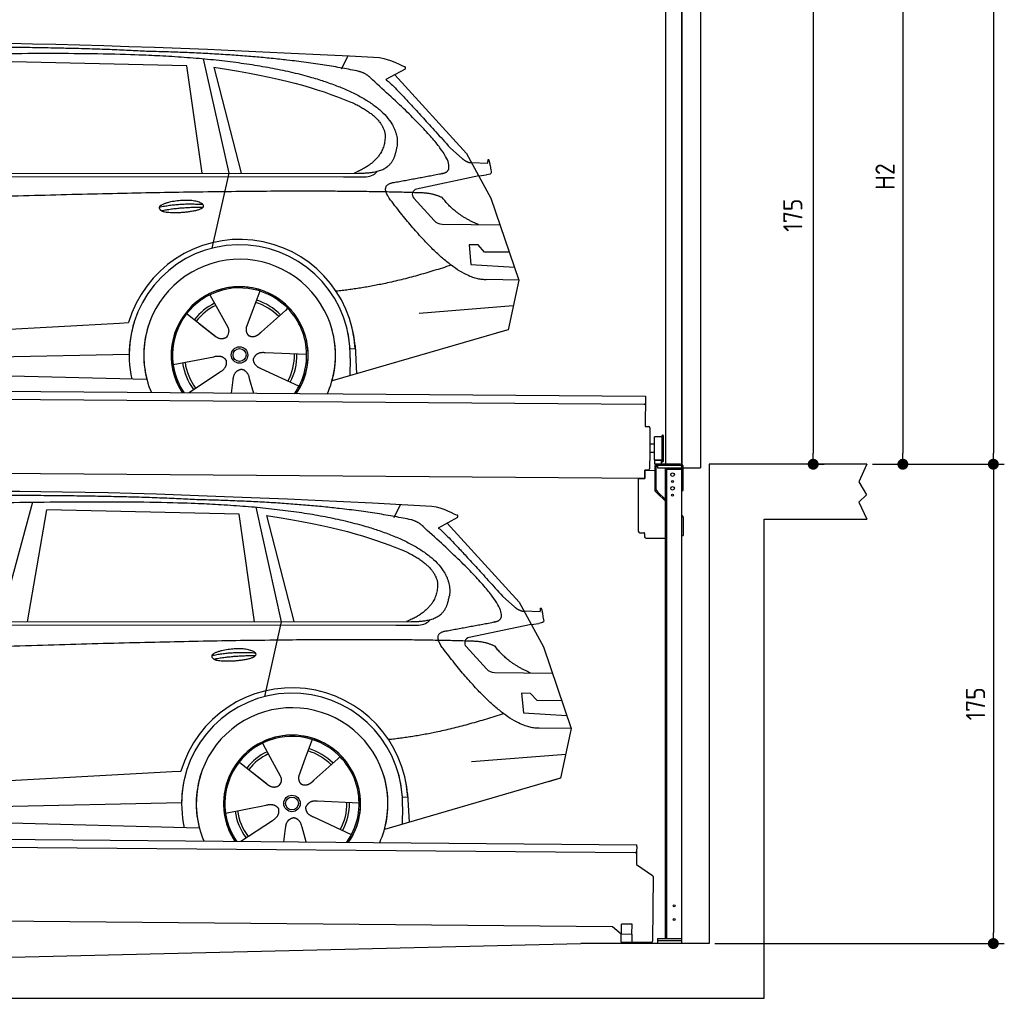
# Model space of a CAD drawing. Header units: millimetres. Extents: x -411 to 6777, y 0 to 6177.
# Tile 5 of 6: x 3183 to 6777, y 0 to 3573. Entities that reach past the tile are written whole.
import ezdxf

# ---------------------------------------------------------------- set-up
doc = ezdxf.new("R2010")
doc.units = ezdxf.units.MM
doc.layers.add('4', color=3, linetype='Continuous')
for name, color, linetype, lineweight in [('car', 10, 'Continuous', 25), ('Gebäude', 7, 'Continuous', 25), ('Plattform', 7, 'Continuous', 25), ('Sichtbare Kanten(DIN)', 7, 'Continuous', 25), ('Ständer vorne', 7, 'Continuous', 25), ('Tor', 200, 'Continuous', 25)]:
    doc.layers.add(name, color=color, linetype=linetype, lineweight=lineweight)
doc.styles.get("Standard").update_dxf_attribs({"font": 'ISOCP.SHX'})
doc.dimstyles.new('GEN-ISO', dxfattribs={"dimscale": 20, "dimtxt": 3.5, "dimasz": 2, "dimexe": 2, "dimexo": 1, "dimgap": 1.5, "dimtad": 1, "dimdec": 1, "dimlfac": 0.1, "dimdsep": 46, "dimtxsty": 'STANDARD', "dimblk": 'PUNKT', "dimcen": 2, "dimclrd": 256, "dimclre": 256, "dimclrt": 2, "dimadec": 0, "dimazin": 0, "dimtp": 0.1, "dimtm": 0.1, "dimtfac": 0.71, "dimtdec": 1, "dimtmove": 2, "dimatfit": 3, "dimldrblk": 'PUNKT', "dimfxl": 2, "dimtolj": 1, "dimarcsym": 0})

# ---------------------------------------------------------------- blocks, each defined once
blk = doc.blocks.new('PUNKT')
at = {"layer": '4', "color": 0, "linetype": 'ByBlock'}
blk.add_line((-0.5, 0), (-1, 0), dxfattribs=at)
at = {"layer": '4', "color": 0, "linetype": 'ByBlock', "const_width": 0.5}
blk.add_lwpolyline([(-0.25, 0, 1), (0.25, 0, 1)], format="xyb", close=True, dxfattribs=at)
blk = doc.blocks.new('*D178')
at = {"layer": '4', "lineweight": -2, "transparency": 16777216}
for p, q in [((5720, 5400), (6776.9, 5400)), ((6736.9, 5360), (6736.9, 1990)), ((6295.4, 1950), (6776.9, 1950))]:
    blk.add_line(p, q, dxfattribs=at)
at = {"layer": 'Defpoints', "color": 0, "transparency": 16777216}
for p in [(5700, 5400), (6275.4, 1950), (6736.9, 1950)]:
    blk.add_point(p, dxfattribs=at)
at = {"layer": '4', "lineweight": -2, "transparency": 16777216, "xscale": 40, "yscale": 40, "zscale": 40}
for p, rotation in [((6736.9, 5400), 90), ((6736.9, 1950), 270)]:
    blk.add_blockref('PUNKT', p, dxfattribs=dict(at, rotation=rotation))
at = {"layer": '4', "color": 2, "transparency": 16777216, "insert": (6671.9, 3675), "char_height": 70, "attachment_point": 5, "rotation": 90}
blk.add_mtext('345', dxfattribs=at)
blk = doc.blocks.new('*D179')
at = {"layer": '4', "lineweight": -2, "transparency": 16777216}
for p, q in [((6295.4, 1950), (6776.9, 1950)), ((6736.9, 1910), (6736.9, 240)), ((5720, 200), (6776.9, 200))]:
    blk.add_line(p, q, dxfattribs=at)
at = {"layer": 'Defpoints', "color": 0, "transparency": 16777216}
for p in [(6275.4, 1950), (5700, 200), (6736.9, 200)]:
    blk.add_point(p, dxfattribs=at)
at = {"layer": '4', "lineweight": -2, "transparency": 16777216, "xscale": 40, "yscale": 40, "zscale": 40}
for p, rotation in [((6736.9, 1950), 90), ((6736.9, 200), 270)]:
    blk.add_blockref('PUNKT', p, dxfattribs=dict(at, rotation=rotation))
at = {"layer": '4', "color": 2, "transparency": 16777216, "insert": (6671.9, 1075), "char_height": 70, "attachment_point": 5, "rotation": 90}
blk.add_mtext('175', dxfattribs=at)
blk = doc.blocks.new('*D180')
at = {"layer": '4', "lineweight": -2, "transparency": 16777216}
for p, q in [((5920, 4050), (6446.5, 4050)), ((6406.5, 4010), (6406.5, 1990)), ((6295.4, 1950), (6446.5, 1950))]:
    blk.add_line(p, q, dxfattribs=at)
at = {"layer": 'Defpoints', "color": 0, "transparency": 16777216}
for p in [(5900, 4050), (6275.4, 1950), (6406.5, 1950)]:
    blk.add_point(p, dxfattribs=at)
at = {"layer": '4', "lineweight": -2, "transparency": 16777216, "xscale": 40, "yscale": 40, "zscale": 40}
for p, rotation in [((6406.5, 4050), 90), ((6406.5, 1950), 270)]:
    blk.add_blockref('PUNKT', p, dxfattribs=dict(at, rotation=rotation))
at = {"layer": '4', "color": 2, "transparency": 16777216, "insert": (6341.5, 3000), "char_height": 70, "attachment_point": 5, "rotation": 90}
blk.add_mtext('H2', dxfattribs=at)
blk = doc.blocks.new('*D182')
at = {"layer": '4', "lineweight": -2, "transparency": 16777216}
for p, q in [((5457.5, 3700), (6119.3, 3700)), ((6079.3, 3660), (6079.3, 1990)), ((6099.3, 1950), (6119.3, 1950))]:
    blk.add_line(p, q, dxfattribs=at)
at = {"layer": 'Defpoints', "color": 0, "transparency": 16777216}
for p in [(5437.5, 3700), (6079.3, 1950), (6079.3, 1950)]:
    blk.add_point(p, dxfattribs=at)
at = {"layer": '4', "lineweight": -2, "transparency": 16777216, "xscale": 40, "yscale": 40, "zscale": 40}
for p, rotation in [((6079.3, 3700), 90), ((6079.3, 1950), 270)]:
    blk.add_blockref('PUNKT', p, dxfattribs=dict(at, rotation=rotation))
at = {"layer": '4', "color": 2, "transparency": 16777216, "insert": (6004.7, 2859.2), "char_height": 70, "attachment_point": 5, "rotation": 90}
blk.add_mtext('175', dxfattribs=at)
blk = doc.blocks.new('UG Plattfrom Gl550')
at = {"layer": 'Sichtbare Kanten(DIN)'}
for p, q in [((268.3, 403.8), (5205.1, 360.7)), ((5199.8, 330.7), (273, 373.7)), ((5205, 354.7), (5205.1, 360.7)), ((5204.9, 335.7), (5204.4, 288.2)), ((5205, 354.7), (5204.9, 335.7)), ((5204.4, 288.2), (5262.9, 248.7)), ((5265.1, 244.5), (5263, 8.2)), ((5117, 61.5), (391.4, 102.7)), ((5148.7, 33.7), (5117, 61.5)), ((5149.7, 35.2), (5150.1, 71.2)), ((5188, 70.8), (5150.1, 71.2)), ((5187.7, 34.8), (5188, 70.8)), ((5148.5, 5.2), (5148.7, 35.2)), ((5148.5, 5.2), (5188.5, 4.8)), ((5148.7, 35.2), (5188.7, 34.8)), ((5258, 3.2), (5184.8, 3.9)), ((5188.5, 4.8), (5188.7, 34.8))]:
    blk.add_line(p, q, dxfattribs=at)
for centre, radius, start, end in [((5199.9, 335.7), 5, 269.5, 359.5), ((5260.1, 244.5), 5, 359.5, 55.9134), ((5184.9, 8.9), 5, 232.6301, 269.5), ((5195.8, 43.8), 12, 227.6897, 228.0904), ((5258, 8.2), 5, 269.5, 359.5)]:
    blk.add_arc(centre, radius, start, end, dxfattribs=at)
blk = doc.blocks.new('Palette EG Gl550')
at = {"layer": 'Plattform'}
for p, q in [((443, 2487), (5480.9, 2448)), ((5475.7, 2418), (447.8, 2457)), ((5480.9, 2448), (5480, 2338)), ((5480, 2338), (5492, 2337.9)), ((5497, 2332.8), (5496.3, 2242.8)), ((5541.1, 2210.5), (5541.8, 2304.5)), ((5545.8, 2304.5), (5545.1, 2210.5)), ((5514.7, 2272.8), (5497.6, 2273)), ((5513.1, 2215.6), (5513.8, 2299.8)), ((5496.3, 2242.8), (5495.8, 2182.9)), ((5513.4, 2242.7), (5496.3, 2242.8)), ((5539.5, 2215), (5514.5, 2215)), ((5514.5, 2200), (5514.5, 2215)), ((5526.5, 2215), (5514.5, 2215)), ((5514.5, 2200), (5514.5, 2215)), ((5514.5, 2200), (5539.5, 2200)), ((5539.5, 2200), (5514.5, 2200)), ((5539.5, 2200), (5539.5, 2215)), ((5539.5, 2200), (5539.5, 2215)), ((5478.6, 2148), (355.2, 2187.7)), ((5478.8, 2178), (5478.6, 2148)), ((5478.8, 2178), (5490.8, 2177.9)), ((5490.8, 2177.9), (5478.8, 2178))]:
    blk.add_line(p, q, dxfattribs=at)
for centre, radius, start, end in [((5475.7, 2423), 5, 268.5823, 358.5607), ((5492, 2332.9), 5, 359.556, 89.556), ((5514.2, 2299.8), 0.4, 91.7323, 179.3444), ((5525.3, 1973.6), 326.8, 87.1739, 91.9438), ((5541.4, 2300.4), 0.4, 266.9623, 359.3444), ((5543.8, 2304.5), 2, 359.3444, 179.3444), ((5513.5, 2215.6), 0.4, 179.3444, 266.9565), ((5533.3, 3099.4), 884.4, 268.7196, 270.4008), ((5505.4, 3303.4), 1088.9, 271.795, 271.861), ((5540.7, 2214.6), 0.4, 359.556, 91.938), ((5543.1, 2210.5), 2, 179.3444, 359.3444), ((5490.8, 2182.9), 5, 269.556, 359.556)]:
    blk.add_arc(centre, radius, start, end, dxfattribs=at)
blk = doc.blocks.new('Ständer_vorne_GT175')
at = {"layer": 'Ständer vorne'}
for p, q in [((5608.6, 2200), (5524.6, 2200)), ((5524.6, 2195), (5524.6, 2187)), ((5608.7, 2195), (5524.7, 2195)), ((5478.6, 2148), (5478.8, 2178)), ((5478.8, 2178), (5514.6, 2177.7)), ((5514.6, 2190), (5514.6, 2107.2)), ((5519.7, 2107.2), (5519.7, 2190)), ((5524.6, 2187), (5613.6, 2187)), ((5553.6, 468), (5553.6, 2187)), ((5553.6, 2182), (5613.6, 2182)), ((5558.6, 468), (5558.6, 2182)), ((5613.6, 450), (5613.6, 2190)), ((5618.6, 2104), (5618.6, 2190)), ((5454.6, 2148.2), (5454.6, 1955)), ((5454.6, 2148.2), (5478.6, 2148)), ((5523.8, 2093.9), (5517.6, 2100)), ((5521.2, 2103.7), (5526.3, 2098.6)), ((5523.8, 2093.9), (5553.4, 2065)), ((5526.3, 2098.6), (5553.6, 2071.8)), ((5613.6, 2104), (5618.6, 2104)), ((5613.6, 2014), (5615.6, 2012.1)), ((5618.6, 2004.9), (5618.6, 1940)), ((5459.6, 1950), (5475.1, 1950)), ((5477.6, 1947.5), (5477.6, 1935)), ((5482.6, 1930), (5553.6, 1930)), ((5613.6, 1940), (5618.6, 1940)), ((5524.6, 468), (5613.6, 468)), ((5524.6, 468), (5524.6, 450)), ((5613.6, 460), (5524.6, 460)), ((5613.6, 450), (5524.6, 450))]:
    blk.add_line(p, q, dxfattribs=at)
for centre, radius in [((5579.6, 2162), 6.5), ((5579.6, 2137), 3.7), ((5579.6, 2112), 6.5), ((5579.6, 2087), 3.7), ((5585, 588), 3.7), ((5585, 538), 3.7)]:
    blk.add_circle(centre, radius, dxfattribs=at)
for centre, radius, start, end in [((5524.6, 2189.9), 10.1, 90.1445, 179.6512), ((5524.7, 2190), 5, 90, 180), ((5608.6, 2190), 10, 0, 90), ((5608.6, 2190), 5, 0, 90), ((5524.7, 2107.2), 10.1, 180, 225.5525), ((5524.7, 2107.2), 5, 179.6711, 225.5525), ((5608.6, 2004.9), 10, 0, 45.8814), ((5459.6, 1955), 5, 180, 270), ((5475.1, 1947.5), 2.5, 0, 90), ((5482.6, 1935), 5, 180, 270)]:
    blk.add_arc(centre, radius, start, end, dxfattribs=at)
blk = doc.blocks.new('Car_EG')
at = {"layer": 'car'}
for p, q in [((3806.2, 3654.8), (3104.6, 3671.1)), ((3866.5, 3680.7), (3959.3, 3262.4)), ((4371.5, 3643.3), (4395.7, 3690.6)), ((3862.1, 3262.4), (3806.2, 3654.8)), ((3905.7, 3649.7), (4005.3, 3262.5)), ((4603, 3642.6), (4532.6, 3604.1)), ((4566, 3622.3), (4827.7, 3334)), ((4767.6, 3355.6), (4812.8, 3315.4)), ((4827.7, 3334), (4916.8, 3171)), ((4845.3, 3301.8), (4905.5, 3299.2)), ((1734.9, 3252.4), (4378.2, 3249.2)), ((1781.8, 3261.3), (4433.8, 3262.7)), ((3959.3, 3262.4), (3898.4, 2988.8)), ((4378.2, 3249.2), (4461.1, 3249.9)), ((4872.3, 3252.5), (4645.4, 3204.6)), ((4872.3, 3252.5), (4900, 3256.3)), ((4634.7, 3171.6), (4709.1, 3089.8)), ((4916.8, 3171), (5018.5, 2872.4)), ((4738.2, 3076.6), (4949.9, 3073.9)), ((4870, 3000.6), (4837.3, 3000.9)), ((4837.3, 3000.9), (4843.5, 2929.3)), ((4893.5, 2974.5), (4870, 3000.6)), ((4984, 2973.7), (4893.5, 2974.5)), ((4843.5, 2929.3), (5002.5, 2919.3)), ((5018.5, 2872.4), (4901.6, 2873.9)), ((5018.5, 2872.4), (4978.9, 2690.8)), ((3890.8, 2818.5), (3919.9, 2766.1)), ((4073.1, 2832.3), (4047.6, 2763.6)), ((3918.6, 2768.5), (3919.9, 2766.1)), ((4174.6, 2769.6), (4166.8, 2761.2)), ((4654.8, 2751.4), (4998.2, 2779.2)), ((3803, 2752.8), (3913.7, 2665.1)), ((3919.9, 2766.1), (3956.5, 2699.9)), ((4047.6, 2763.6), (4023.7, 2699)), ((4166.8, 2761.2), (4079.3, 2683.8)), ((1691.3, 2613), (3561.3, 2715.1)), ((3561.3, 2715.1), (3593.7, 2716.9)), ((3853.1, 2712.9), (3904.3, 2672.3)), ((4974.2, 2689.5), (4336.5, 2503.9)), ((4978.9, 2690.8), (4935.1, 2678.1)), ((4420.8, 2633.3), (4426.5, 2530.1)), ((1710.6, 2560.9), (3596.5, 2602.3)), ((3756.5, 2563.7), (3905.2, 2592.7)), ((4244, 2600.4), (4092.7, 2606.8)), ((4402.7, 2587.7), (4401, 2522.7)), ((4421.5, 2621.2), (4402.2, 2620.2)), ((1612.1, 2563.5), (3660.7, 2510.1)), ((3812.8, 2460.6), (3927.9, 2537.1)), ((4215.8, 2484.5), (4078.5, 2548.5)), ((3969.9, 2459.2), (3975.8, 2507.6)), ((4050.6, 2458.5), (4035.6, 2512.1))]:
    blk.add_line(p, q, dxfattribs=at)
for radius in [30.1, 23.6]:
    blk.add_circle((3999, 2598.7), radius, dxfattribs=at)
for centre, radius, start, end in [((4649.6, 3185.1), 20, 101.911, 222.2225), ((4738.7, 3116.6), 40, 222.2225, 269.2614), ((3999.4, 2598.2), 422.7, 3.1257, 163.6879), ((3999.4, 2598.2), 403.4, 3.1257, 179.4216), ((3999.4, 2598.2), 350, 344.3697, 194.5808), ((3999.4, 2598.2), 250, 325.66, 212.9259), ((3999.4, 2598.2), 250, 325.66, 212.9259), ((3999, 2598.7), 245, 41.4393, 188.2101), ((3999.4, 2598.2), 250, 40.5532, 137.1602), ((3999, 2598.7), 209.6, 115.7372, 141.8665), ((3999, 2598.7), 200.6, 115.5904, 141.8784), ((3999, 2598.7), 200.6, 44.5019, 73.0215), ((3999, 2598.7), 209.6, 44.3713, 72.8747), ((3999, 2598.7), 245, 0.4019, 44.2101), ((3999.4, 2598.2), 422.7, 163.4862, 163.6879), ((3999.4, 2598.2), 403.4, 162.7346, 179.4216), ((3999.4, 2598.2), 350, 160.1996, 194.5808), ((3999.4, 2598.2), 250, 152.2768, 213.34), ((3999, 2598.7), 245, 151.8272, 188.2101), ((3999.4, 2598.2), 350, 344.3697, 17.4023), ((3999.4, 2598.2), 403.4, 3.1257, 14.8673), ((3999.4, 2598.2), 422.7, 3.1257, 14.1157), ((3999.4, 2598.2), 403.4, 172.558, 192.5899), ((3999.4, 2598.2), 350, 171.6006, 202.9387), ((3999.4, 2598.2), 250, 168.6947, 213.34), ((3999, 2598.7), 245, 168.6088, 214.2758), ((3999, 2598.7), 245, 324.7242, 8.993), ((3999.4, 2598.2), 250, 325.66, 8.9072), ((3999.4, 2598.2), 350, 336.0613, 6.0012), ((3999.4, 2598.2), 403.4, 358.5068, 5.0439), ((3999, 2598.7), 200.6, 331.5904, 1.0215), ((3999, 2598.7), 209.6, 331.7372, 0.8747), ((3999.4, 2598.2), 422.7, 3.1257, 3.2156), ((3999, 2598.7), 209.6, 187.7372, 216.8747), ((3999, 2598.7), 200.6, 187.5904, 217.0215)]:
    blk.add_arc(centre, radius, start, end, dxfattribs=at)
for points, degree in [([(2164.7, 3699.7), (2452.3, 3761.3), (3337.4, 3748), (4509.3, 3684.7)], 3), ([(3659.6, 3707.4), (3311.4, 3726.8), (2695.4, 3722.1)], 2), ([(4434.5, 3634.4), (4133.9, 3697), (3659.6, 3707.4)], 2), ([(4509.3, 3684.7), (4556.1, 3675.3), (4565, 3667), (4602.3, 3651.2)], 3), ([(3905.7, 3649.7), (4159.8, 3610.8), (4273, 3575.1), (4405.8, 3522.4)], 3), ([(4483.9, 3603.5), (4466, 3625.4), (4434.5, 3634.4)], 2), ([(4603, 3642.6), (4604.7, 3644.2), (4605.4, 3647.3), (4604.8, 3650.1), (4602.3, 3651.2)], 4), ([(4745.7, 3263.2), (4835.1, 3291.2), (4483.9, 3603.5)], 2), ([(4532.6, 3604.1), (4540.4, 3608.3), (4767.6, 3355.6)], 2), ([(4405.8, 3522.4), (4520, 3470.4), (4530.1, 3405.2)], 2), ([(4530.1, 3405.2), (4534.9, 3310.7), (4417.1, 3262.7)], 2), ([(4433.8, 3262.7), (4483.9, 3262.7), (4556.9, 3267.4), (4565, 3314.2), (4573.7, 3357.3)], 4), ([(4812.8, 3315.4), (4821.1, 3308.1), (4834.3, 3300.3), (4843.4, 3300.3), (4845.3, 3301.8)], 4), ([(4905.5, 3299.2), (4907, 3338.1), (4917.7, 3263.8)], 2), ([(4532.6, 3282.3), (4532.6, 3282.4), (4532.7, 3282.4), (4532.8, 3282.4)], 3), ([(4461.1, 3249.9), (4480.4, 3250.5), (4495.2, 3259.5), (4502.5, 3269.7)], 3), ([(4917.7, 3263.8), (4917.9, 3260.1), (4912.4, 3258.4), (4900, 3256.3)], 3), ([(4550.6, 3164.2), (4506.8, 3222.9), (4566.8, 3229.5)], 2), ([(4652.4, 3191), (3776, 3219.4), (1342.8, 3107.2)], 2), ([(4901.6, 2873.9), (4775.8, 2866.8), (4550.6, 3164.2)], 2), ([(4740.1, 3172.6), (4702.8, 3191), (4652.4, 3191)], 2), ([(4870.6, 3074.9), (4785.3, 3110.8), (4740.1, 3172.6)], 2), ([(3706.5, 3138.9), (3782.1, 3155.1), (3865.5, 3148.6)], 2), ([(3713.5, 3126), (3787.7, 3139.9), (3865.6, 3138.5)], 2), ([(4770.1, 2926.5), (4544.8, 2851.1), (4351.8, 2831.7)], 2), ([(3904.6, 2672.3), (3927.9, 2650.4), (3951.2, 2663.8)], 2), ([(3905.2, 2592.7), (3935.9, 2601.4), (3950.5, 2578.8)], 2), ([(4092.7, 2606.8), (4061, 2610.8), (4050, 2586.3)], 2), ([(3927.9, 2537.1), (3956, 2552.5), (3950.5, 2578.8)], 2), ([(4078.5, 2548.5), (4048.5, 2559.5), (4050, 2586.3)], 2), ([(3975.8, 2507.6), (3977, 2539.5), (4003, 2546.4)], 2), ([(4035.6, 2512.1), (4029.7, 2543.5), (4003, 2546.4)], 2)]:
    blk.add_open_spline(points, degree=degree, dxfattribs=at)
for points, degree, knots in [([(2334.3, 3686), (2360.9, 3688), (2500.3, 3689.9), (3521.7, 3710), (4142, 3703.6), (4597.4, 3531), (4573.7, 3357.3)], 4, [0.0821318, 0.0821318, 0.0821318, 0.0821318, 0.0821318, 0.258851, 0.508851, 1, 1, 1, 1, 1]), ([(4566.8, 3229.5), (4733.7, 3260.6), (4736.5, 3261.2), (4744.8, 3263), (4745.7, 3263.2)], 1, [0.1611508, 0.1611508, 1, 1.0196119, 1.078724, 1.0847856, 1.0847856]), ([(3713.5, 3126), (3690.1, 3142.6), (3735.7, 3157.9), (3818.5, 3177.3), (3911.2, 3143.4), (3849, 3120.2), (3739.9, 3114), (3718.4, 3123), (3713.5, 3126)], 5, [0, 0, 0, 0, 0, 0, 0.300106, 0.500106, 0.700106, 1, 1, 1, 1, 1, 1]), ([(3956.5, 2699.9), (3958.1, 2695.8), (3959.1, 2691.8), (3959.4, 2687.9), (3960, 2679.3), (3957.3, 2671.3), (3951.2, 2663.8)], 3, [0.2167758, 0.2167758, 0.2167758, 0.2167758, 0.4600873, 0.4600873, 0.4600873, 1, 1, 1, 1]), ([(4023.7, 2699), (4023.1, 2695.8), (4022.8, 2692.8), (4022.9, 2689.9), (4023.3, 2687.1), (4024, 2681.3), (4026, 2676), (4029.6, 2671.4), (4034.5, 2668.4)], 4, [0.3191838, 0.3191838, 0.3191838, 0.3191838, 0.3191838, 0.5438253, 0.5438253, 0.5438253, 0.5438253, 1, 1, 1, 1, 1]), ([(4079.3, 2683.8), (4079.3, 2683.8), (4079.3, 2683.8), (4079.3, 2683.8), (4079.3, 2683.8), (4070.2, 2674.1), (4059.5, 2664.2), (4045.2, 2661.8), (4034.5, 2668.4)], 4, [-0.000003, -0.000003, -0.000003, -0.000003, -0.000003, 0, 0, 0, 0, 1, 1, 1, 1, 1])]:
    blk.add_open_spline(points, degree=degree, knots=knots, dxfattribs=at)
blk = doc.blocks.new('Car_147')
at = {"layer": 'car'}
for p, q in [((3242.8, 2061.5), (3123.5, 1624.6)), ((4562.8, 2006), (4587.1, 2053.3)), ((3225.1, 1624.7), (3296, 2033.8)), ((3997.5, 2017.5), (3296, 2033.8)), ((4053.5, 1625.1), (3997.5, 2017.5)), ((4057.9, 2043.4), (4150.7, 1625.1)), ((4097.1, 2012.4), (4196.7, 1625.2)), ((4794.3, 2005.3), (4723.9, 1966.8)), ((4757.3, 1985), (5019.1, 1696.7)), ((4958.9, 1718.3), (5004.2, 1678.1)), ((5019.1, 1696.7), (5108.2, 1533.7)), ((5036.6, 1664.5), (5096.8, 1661.9)), ((1973.2, 1624), (4625.1, 1625.4)), ((4150.7, 1625.1), (4089.8, 1351.5)), ((5063.6, 1615.2), (5091.4, 1619)), ((1926.2, 1615.1), (4569.5, 1611.9)), ((4569.5, 1611.9), (4652.4, 1612.6)), ((5063.6, 1615.2), (4836.8, 1567.3)), ((4826.1, 1534.3), (4900.4, 1452.4)), ((5108.2, 1533.7), (5209.8, 1235.1)), ((4929.5, 1439.3), (5141.2, 1436.6)), ((5061.3, 1363.3), (5028.7, 1363.6)), ((5028.7, 1363.6), (5034.9, 1292)), ((5084.9, 1337.2), (5061.3, 1363.3)), ((5175.4, 1336.4), (5084.9, 1337.2)), ((5034.9, 1292), (5193.9, 1282)), ((5209.8, 1235.1), (5092.9, 1236.6)), ((5209.8, 1235.1), (5170.3, 1053.5)), ((4264.5, 1195), (4238.9, 1126.3)), ((4082.2, 1181.2), (4111.2, 1128.8)), ((3994.4, 1115.5), (4105, 1027.8)), ((4109.9, 1131.2), (4111.2, 1128.8)), ((4111.2, 1128.8), (4147.8, 1062.6)), ((4238.9, 1126.3), (4215, 1061.7)), ((4358.2, 1123.9), (4270.6, 1046.5)), ((4366, 1132.3), (4358.2, 1123.9)), ((4846.1, 1114.1), (5189.5, 1141.9)), ((3752.6, 1077.8), (3785.1, 1079.6)), ((1882.6, 975.7), (3752.6, 1077.8)), ((4044.5, 1075.6), (4095.7, 1035)), ((5165.6, 1052.2), (4527.8, 866.6)), ((5170.3, 1053.5), (5126.4, 1040.8)), ((4612.9, 983.9), (4593.6, 982.9)), ((4612.2, 996), (4617.8, 892.8)), ((1902, 923.6), (3787.8, 965)), ((3947.9, 926.4), (4096.5, 955.4)), ((4435.4, 963.1), (4284.1, 969.5)), ((4594.1, 950.4), (4592.4, 885.4)), ((1803.5, 926.2), (3852.1, 872.8)), ((4004.1, 823.3), (4119.3, 899.8)), ((4407.1, 847.2), (4269.9, 911.2)), ((4161.2, 821.9), (4167.1, 870.3)), ((4242, 821.2), (4227, 874.8))]:
    blk.add_line(p, q, dxfattribs=at)
for radius in [30.1, 23.6]:
    blk.add_circle((4190.4, 961.4), radius, dxfattribs=at)
for centre, radius, start, end in [((4840.9, 1547.8), 20, 101.911, 222.2225), ((4930, 1479.3), 40, 222.2225, 269.2614), ((4190.8, 960.9), 422.7, 3.1257, 163.6879), ((4190.8, 960.9), 403.4, 3.1257, 179.4216), ((4190.8, 960.9), 350, 344.3697, 194.5808), ((4190.8, 960.9), 250, 325.66, 212.9259), ((4190.8, 960.9), 250, 325.66, 212.9259), ((4190.4, 961.4), 245, 41.4393, 188.2101), ((4190.8, 960.9), 250, 40.5532, 137.1602), ((4190.4, 961.4), 209.6, 115.7372, 141.8665), ((4190.4, 961.4), 200.6, 44.5019, 73.0215), ((4190.4, 961.4), 209.6, 44.3713, 72.8747), ((4190.4, 961.4), 200.6, 115.5904, 141.8784), ((4190.4, 961.4), 245, 0.4019, 44.2101), ((4190.8, 960.9), 422.7, 163.4862, 163.6879), ((4190.8, 960.9), 403.4, 162.7346, 179.4216), ((4190.8, 960.9), 350, 160.1996, 194.5808), ((4190.8, 960.9), 250, 152.2768, 213.34), ((4190.4, 961.4), 245, 151.8272, 188.2101), ((4190.8, 960.9), 350, 344.3697, 17.4023), ((4190.8, 960.9), 403.4, 3.1257, 14.8673), ((4190.8, 960.9), 422.7, 3.1257, 14.1157), ((4190.8, 960.9), 403.4, 172.558, 192.5899), ((4190.8, 960.9), 350, 171.6006, 202.9387), ((4190.8, 960.9), 250, 168.6947, 213.34), ((4190.4, 961.4), 245, 168.6088, 214.2758), ((4190.4, 961.4), 245, 324.7242, 8.993), ((4190.8, 960.9), 250, 325.66, 8.9072), ((4190.8, 960.9), 350, 336.0613, 6.0012), ((4190.8, 960.9), 403.4, 358.5068, 5.0439), ((4190.8, 960.9), 422.7, 3.1257, 3.2156), ((4190.4, 961.4), 200.6, 187.5904, 217.0215), ((4190.4, 961.4), 200.6, 331.5904, 1.0215), ((4190.4, 961.4), 209.6, 331.7372, 0.8747), ((4190.4, 961.4), 209.6, 187.7372, 216.8747)]:
    blk.add_arc(centre, radius, start, end, dxfattribs=at)
for points, degree in [([(2356.1, 2062.4), (2643.7, 2124), (3528.7, 2110.7), (4700.7, 2047.4)], 3), ([(3850.9, 2070.1), (3502.7, 2089.5), (2886.8, 2084.8)], 2), ([(4625.9, 1997.1), (4325.3, 2059.7), (3850.9, 2070.1)], 2), ([(4700.7, 2047.4), (4747.4, 2038), (4756.3, 2029.7), (4793.6, 2013.9)], 3), ([(4794.3, 2005.3), (4796, 2006.9), (4796.7, 2010), (4796.2, 2012.8), (4793.6, 2013.9)], 4), ([(4097.1, 2012.4), (4351.2, 1973.5), (4464.4, 1937.8), (4597.2, 1885.1)], 3), ([(4675.3, 1966.2), (4657.4, 1988.1), (4625.9, 1997.1)], 2), ([(4937, 1625.9), (5026.5, 1653.9), (4675.3, 1966.2)], 2), ([(4723.9, 1966.8), (4731.8, 1971), (4958.9, 1718.3)], 2), ([(4597.2, 1885.1), (4711.3, 1833.1), (4721.5, 1767.9)], 2), ([(4721.5, 1767.9), (4726.2, 1673.4), (4608.5, 1625.4)], 2), ([(4625.1, 1625.4), (4675.2, 1625.4), (4748.2, 1630.1), (4756.4, 1676.9), (4765, 1720)], 4), ([(5004.2, 1678.1), (5012.4, 1670.7), (5025.6, 1663), (5034.7, 1663), (5036.6, 1664.5)], 4), ([(5096.8, 1661.9), (5098.4, 1700.8), (5109.1, 1626.5)], 2), ([(4652.4, 1612.6), (4671.7, 1613.2), (4686.5, 1622.2), (4693.8, 1632.4)], 3), ([(4723.9, 1645), (4724, 1645.1), (4724.1, 1645.1), (4724.1, 1645.1)], 3), ([(5109.1, 1626.5), (5109.3, 1622.8), (5103.7, 1621.1), (5091.3, 1618.9)], 3), ([(4742, 1526.9), (4698.2, 1585.6), (4758.1, 1592.2)], 2), ([(4843.8, 1553.7), (3967.3, 1582.1), (1534.2, 1469.9)], 2), ([(4931.5, 1535.3), (4894.2, 1553.7), (4843.8, 1553.7)], 2), ([(3897.8, 1501.6), (3973.4, 1517.8), (4056.9, 1511.3)], 2), ([(5092.9, 1236.6), (4967.2, 1229.5), (4742, 1526.9)], 2), ([(5062, 1437.6), (4976.7, 1473.5), (4931.5, 1535.3)], 2), ([(3904.9, 1488.7), (3979, 1502.6), (4056.9, 1501.2)], 2), ([(4961.5, 1289.2), (4736.1, 1213.8), (4543.1, 1194.4)], 2), ([(4096, 1035), (4119.2, 1013.1), (4142.6, 1026.5)], 2), ([(4096.5, 955.4), (4127.3, 964.1), (4141.8, 941.5)], 2), ([(4119.3, 899.8), (4147.3, 915.2), (4141.8, 941.5)], 2), ([(4284.1, 969.5), (4252.4, 973.5), (4241.3, 949)], 2), ([(4269.9, 911.2), (4239.9, 922.2), (4241.3, 949)], 2), ([(4167.1, 870.3), (4168.4, 902.2), (4194.3, 909.1)], 2), ([(4227, 874.8), (4221, 906.2), (4194.3, 909.1)], 2)]:
    blk.add_open_spline(points, degree=degree, dxfattribs=at)
for points, degree, knots in [([(2525.7, 2048.7), (2552.2, 2050.7), (2691.6, 2052.6), (3713.1, 2072.7), (4333.3, 2066.3), (4788.7, 1893.7), (4765, 1720)], 4, [0.0821318, 0.0821318, 0.0821318, 0.0821318, 0.0821318, 0.258851, 0.508851, 1, 1, 1, 1, 1]), ([(4758.1, 1592.2), (4925, 1623.3), (4927.9, 1623.9), (4936.2, 1625.7), (4937, 1625.9)], 1, [0.1611508, 0.1611508, 1, 1.0196119, 1.078724, 1.0847856, 1.0847856]), ([(3904.9, 1488.7), (3881.5, 1505.3), (3927, 1520.6), (4009.9, 1540), (4102.6, 1506.1), (4040.3, 1482.9), (3931.2, 1476.7), (3909.8, 1485.7), (3904.9, 1488.7)], 5, [0, 0, 0, 0, 0, 0, 0.300106, 0.500106, 0.700106, 1, 1, 1, 1, 1, 1]), ([(4147.8, 1062.6), (4149.5, 1058.5), (4150.5, 1054.5), (4150.7, 1050.6), (4151.4, 1042), (4148.7, 1034), (4142.6, 1026.5)], 3, [0.2167758, 0.2167758, 0.2167758, 0.2167758, 0.4600873, 0.4600873, 0.4600873, 1, 1, 1, 1]), ([(4215, 1061.7), (4214.5, 1058.5), (4214.2, 1055.5), (4214.3, 1052.6), (4214.6, 1049.8), (4215.4, 1044), (4217.4, 1038.7), (4220.9, 1034.1), (4225.8, 1031.1)], 4, [0.3191838, 0.3191838, 0.3191838, 0.3191838, 0.3191838, 0.5438253, 0.5438253, 0.5438253, 0.5438253, 1, 1, 1, 1, 1]), ([(4270.6, 1046.5), (4270.6, 1046.5), (4270.6, 1046.5), (4270.6, 1046.5), (4270.6, 1046.5), (4261.5, 1036.8), (4250.9, 1026.9), (4236.6, 1024.5), (4225.8, 1031.1)], 4, [-0.000003, -0.000003, -0.000003, -0.000003, -0.000003, 0, 0, 0, 0, 1, 1, 1, 1, 1])]:
    blk.add_open_spline(points, degree=degree, knots=knots, dxfattribs=at)
blk = doc.blocks.new('Gebäude_345_GT175')
for p, q in [((6289, 2200), (5713.6, 2200)), ((5713.6, 2200), (5713.6, 450)), ((6289, 2200), (6259.9, 2135.9)), ((6259.9, 2135.9), (6287.9, 2088)), ((6287.9, 2088), (6259.9, 2061)), ((6259.9, 2061), (6289, 2000)), ((5913.6, 250), (5913.6, 2000)), ((5913.6, 2000), (6289, 2000)), ((3013.6, 396.1), (5245.2, 450)), ((5713.6, 450), (5245.2, 450)), ((13.6, 250), (5913.6, 250))]:
    blk.add_line(p, q)
blk = doc.blocks.new('Tor 335 bis 365 Gebäude')
at = {"layer": 'Tor'}
for p, q in [((-1434.5, -30719.8), (-1434.5, -30421.3)), ((-1434.5, -30421.3), (-1232, -30421.3)), ((-1232, -31027.2), (-1232, -30421.3)), ((-1343, -30719.8), (-1434.5, -30719.8)), ((-1343, -30719.8), (-1343, -31021.3)), ((-1338, -31027.2), (-1300, -31027.2)), ((-1300, -31027.2), (-1300, -31027.3)), ((-1232, -31027.3), (-1232, -31027.2)), ((-1300, -33747.3), (-1232, -33747.3))]:
    blk.add_line(p, q, dxfattribs=at)
at = {"layer": 'Tor', "lineweight": 25}
blk.add_line((-1300, -31027.2), (-1300, -33747.3), dxfattribs=at)
at = {"layer": 'Tor'}
blk.add_lwpolyline([(-1232, -31027.2), (-1232, -33747.3)], dxfattribs=at)
blk.add_arc((-1337, -31021.3), 6, 180, 260.4059, dxfattribs=at)
blk = doc.blocks.new('Ständer vorne ab 340')
at = {"layer": 'Gebäude'}
for p, q in [((4026.6, 7322.4), (4026.6, 7022.4)), ((4276.6, 7322.4), (4026.6, 7322.4)), ((4276.6, 7302.4), (4276.6, 7322.4)), ((4326.6, 7302.4), (4276.6, 7302.4)), ((4326.6, 7072.4), (4326.6, 7302.4)), ((4326.8, 7202.4), (4326.4, 7202.4)), ((4276.6, 7022.4), (4276.6, 7072.4)), ((4276.6, 7072.4), (4326.6, 7072.4)), ((4026.6, 7022.4), (4276.6, 7022.4))]:
    blk.add_line(p, q, dxfattribs=at)
at = {"layer": 'Ständer vorne'}
for p, q in [((4326.6, 7202.4), (4326.6, 4190.4)), ((4386.6, 7202.4), (4326.6, 7202.4)), ((4386.6, 4189.1), (4386.6, 7202.4)), ((4326.6, 6917.9), (4326.6, 6918.8)), ((4297.7, 4185.4), (4297.7, 4177.4)), ((4381.6, 4185.4), (4297.7, 4185.4)), ((4297.7, 4177.4), (4386.6, 4177.4)), ((4386.6, 4177.4), (4386.6, 4180.5))]:
    blk.add_line(p, q, dxfattribs=at)

msp = doc.modelspace()

# ---------------------------------------------------------------- block references
for name, p in [('Gebäude_345_GT175', (-13.57, -250)), ('Car_EG', (-13.57, -250)), ('Palette EG Gl550', (-13.57, -250)), ('Ständer_vorne_GT175', (-13.57, -250)), ('Car_147', (-13.57, -250)), ('UG Plattfrom Gl550', (230.01, 200))]:
    msp.add_blockref(name, p)
at = {"layer": 'Ständer vorne'}
msp.add_blockref('Ständer vorne ab 340', (1213.48, -2240.45), dxfattribs=at)
at = {"layer": 'Tor'}
msp.add_blockref('Tor 335 bis 365 Gebäude', (6900.04, 35684.33), dxfattribs=at)

# ---------------------------------------------------------------- dimensions: what is measured, and where the dimension line sits
at = {"layer": '4'}
for base, p1, p2, override, picture, middle in [((6736.86, 1950), (5700, 5400), (6275.45, 1950), {"dimdec": 0, "dimtdec": 3, "dimtolj": 0}, '*D178', (6671.86, 3675)), ((6736.86, 200), (6275.45, 1950), (5700, 200), {"dimtdec": 3, "dimtolj": 0}, '*D179', (6671.86, 1075))]:
    dim = msp.add_linear_dim(base=base, p1=p1, p2=p2, angle=90, dimstyle='GEN-ISO', override=override, dxfattribs=at)
    dim.commit()
    dim.dimension.update_dxf_attribs({"geometry": picture, "text_midpoint": middle})
dim = msp.add_linear_dim(base=(6406.55, 1950), p1=(5900, 4050), p2=(6275.45, 1950), angle=90, text='H2', dimstyle='GEN-ISO', override={"dimdec": 0, "dimtdec": 3, "dimtolj": 0}, dxfattribs=at)
dim.commit()
dim.dimension.update_dxf_attribs({"geometry": '*D180', "text_midpoint": (6341.54, 3000)})
dim = msp.add_linear_dim(base=(6079.31, 1950), p1=(5437.5, 3699.97), p2=(6079.31, 1950), angle=90, dimstyle='GEN-ISO', override={"dimtdec": 3, "dimtolj": 0}, dxfattribs=at)
dim.commit()
dim.dimension.update_dxf_attribs({"geometry": '*D182', "text_midpoint": (6004.71, 2859.23), "dimtype": 160})

doc.saveas('drawing.dxf')
